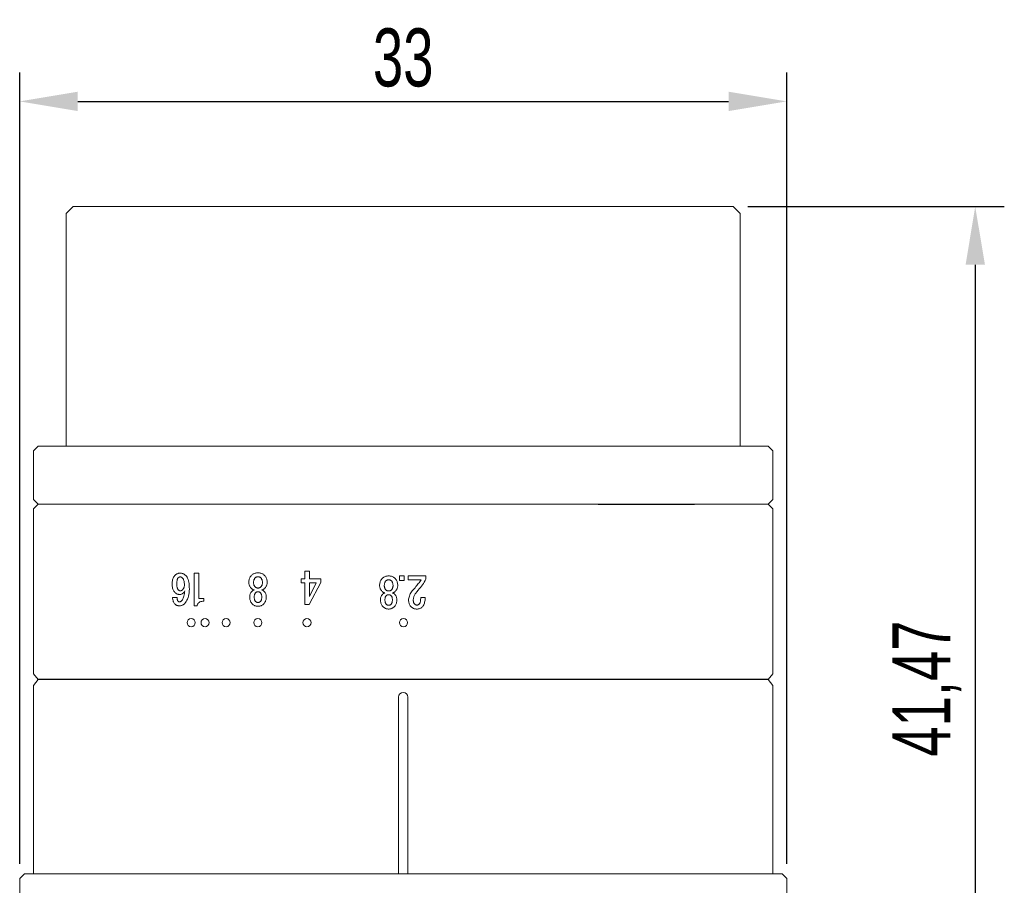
# Model space of a CAD drawing. Header units: millimetres. Extents: x -50 to 102, y 267 to 331.
# Tile 2 of 3: x -36 to 6, y 293 to 331. Entities that reach past the tile are written whole.
import ezdxf

# ---------------------------------------------------------------- set-up
doc = ezdxf.new("R2010")
doc.units = ezdxf.units.MM
doc.header["$LTSCALE"] = 19.36
doc.header["$PDMODE"] = 3
doc.header["$PDSIZE"] = 8
doc.layers.get('0').update_dxf_attribs({"linetype": 'CONTINUOUS'})
doc.layers.get('Defpoints').update_dxf_attribs({"linetype": 'CONTINUOUS'})
doc.layers.add('1', color=7, linetype='CONTINUOUS', true_color=0xffffff)
doc.layers.add('22', color=7, linetype='CONTINUOUS', lineweight=15)
doc.layers.add('標注線', color=7, linetype='CONTINUOUS')
doc.styles.get("Standard").update_dxf_attribs({"font": 'txt', "width": 0.7})
doc.dimstyles.new('ISO-25', dxfattribs={"dimtxt": 2.5, "dimasz": 2.5, "dimexe": 1.25, "dimexo": 0.625, "dimtad": 1, "dimdec": 4, "dimdsep": 46, "dimlunit": 6, "dimtxsty": 'STANDARD', "dimcen": 2.5, "dimadec": 0, "dimazin": 0, "dimtfac": 1, "dimtdec": 4, "dimtmove": 0, "dimatfit": 3, "dimfxl": 1, "dimtolj": 1, "dimtzin": 0, "dimarcsym": 0})

# ---------------------------------------------------------------- blocks, each defined once
blk = doc.blocks.new('*D46')
at = {"layer": 'Defpoints', "color": 0, "transparency": 16777216}
for p in [(-3.276, 327.022), (-36.276, 293.593), (-3.276, 293.593)]:
    blk.add_point(p, dxfattribs=at)
at = {"layer": '標注線', "color": 0, "lineweight": -2, "transparency": 16777216}
for p, q in [((-36.276, 294.218), (-36.276, 328.272)), ((-3.276, 294.218), (-3.276, 328.272)), ((-33.776, 327.022), (-5.776, 327.022))]:
    blk.add_line(p, q, dxfattribs=at)
at = {"layer": '標注線', "color": 0, "transparency": 16777216}
for points in [[(-33.776, 327.438), (-33.776, 326.605), (-36.276, 327.022)], [(-5.776, 327.438), (-5.776, 326.605), (-3.276, 327.022)]]:
    blk.add_solid(points, dxfattribs=at)
at = {"layer": '標注線', "color": 0, "transparency": 16777216, "insert": (-19.776, 328.897), "char_height": 2.5, "attachment_point": 5}
blk.add_mtext('33', dxfattribs=at)
blk = doc.blocks.new('*G29')
at = {"layer": '1', "color": 7, "linetype": 'Continuous', "lineweight": 15}
for p, q in [((41.799, 57.952), (41.799, 58.206)), ((41.799, 58.206), (42.043, 58.206)), ((42.043, 57.952), (41.799, 57.952)), ((42.043, 58.206), (42.043, 57.952))]:
    blk.add_line(p, q, dxfattribs=at)
blk = doc.blocks.new('*G30')
at = {"layer": '1', "color": 7, "linetype": 'Continuous', "lineweight": 15}
for p, q in [((41.799, 58.415), (41.799, 59.379)), ((41.799, 59.379), (41.972, 59.379)), ((42.016, 59.116), (42.016, 58.415)), ((42.977, 59.098), (42.977, 59.343)), ((42.016, 58.415), (41.799, 58.415))]:
    blk.add_line(p, q, dxfattribs=at)
for points in [[(41.972, 59.379), (42.051, 59.336), (42.129, 59.29), (42.206, 59.241), (42.282, 59.19), (42.358, 59.136), (42.433, 59.079), (42.508, 59.02), (42.581, 58.959), (42.655, 58.895), (42.727, 58.828)], [(42.553, 58.691), (42.494, 58.742), (42.437, 58.791), (42.38, 58.838), (42.325, 58.884), (42.271, 58.927), (42.218, 58.969), (42.166, 59.009), (42.115, 59.046), (42.065, 59.082), (42.016, 59.116)], [(42.977, 59.343), (43.046, 59.34), (43.111, 59.334), (43.172, 59.325), (43.229, 59.313), (43.282, 59.299), (43.331, 59.281), (43.375, 59.261), (43.416, 59.238), (43.452, 59.212), (43.484, 59.184)], [(43.316, 59.024), (43.299, 59.039), (43.279, 59.051), (43.254, 59.062), (43.226, 59.072), (43.194, 59.08), (43.158, 59.087), (43.119, 59.092), (43.075, 59.095), (43.028, 59.098), (42.977, 59.098)], [(43.381, 58.897), (43.381, 58.91), (43.379, 58.922), (43.376, 58.935), (43.371, 58.947), (43.365, 58.96), (43.358, 58.973), (43.349, 58.986), (43.34, 58.998), (43.328, 59.011), (43.316, 59.024)], [(43.334, 58.77), (43.343, 58.78), (43.351, 58.79), (43.358, 58.801), (43.364, 58.813), (43.37, 58.826), (43.374, 58.839), (43.377, 58.852), (43.38, 58.867), (43.381, 58.881), (43.381, 58.897)], [(43.599, 58.879), (43.598, 58.844), (43.594, 58.809), (43.588, 58.776), (43.579, 58.744), (43.568, 58.713), (43.554, 58.683), (43.538, 58.654), (43.52, 58.627), (43.499, 58.6), (43.475, 58.575)], [(43.484, 59.184), (43.506, 59.16), (43.526, 59.135), (43.543, 59.108), (43.558, 59.08), (43.57, 59.05), (43.581, 59.019), (43.589, 58.986), (43.594, 58.952), (43.598, 58.916), (43.599, 58.879)], [(43.108, 58.442), (43.054, 58.444), (43, 58.452), (42.945, 58.464), (42.89, 58.482), (42.834, 58.504), (42.779, 58.532), (42.723, 58.564), (42.666, 58.601), (42.61, 58.643), (42.553, 58.691)], [(42.727, 58.828), (42.764, 58.803), (42.801, 58.78), (42.839, 58.76), (42.877, 58.743), (42.916, 58.729), (42.955, 58.717), (42.995, 58.708), (43.035, 58.701), (43.076, 58.697), (43.117, 58.696)], [(43.475, 58.575), (43.448, 58.55), (43.418, 58.527), (43.386, 58.507), (43.353, 58.49), (43.317, 58.475), (43.279, 58.463), (43.24, 58.454), (43.198, 58.447), (43.154, 58.443), (43.108, 58.442)], [(43.117, 58.696), (43.145, 58.697), (43.171, 58.699), (43.197, 58.702), (43.22, 58.708), (43.243, 58.714), (43.264, 58.723), (43.283, 58.732), (43.302, 58.743), (43.319, 58.756), (43.334, 58.77)]]:
    blk.add_lwpolyline(points, dxfattribs=at)
blk = doc.blocks.new('*G31')
at = {"layer": '1', "color": 7, "linetype": 'Continuous', "lineweight": 15}
for p, q in [((43.09, 57.803), (43.099, 57.803)), ((43.099, 57.559), (43.09, 57.559)), ((43.09, 57.156), (43.099, 57.156)), ((43.099, 56.911), (43.09, 56.911))]:
    blk.add_line(p, q, dxfattribs=at)
for points in [[(41.922, 57.698), (41.953, 57.727), (41.987, 57.752), (42.022, 57.775), (42.059, 57.794), (42.098, 57.811), (42.14, 57.824), (42.183, 57.835), (42.229, 57.842), (42.276, 57.847), (42.326, 57.848)], [(42.326, 57.848), (42.36, 57.847), (42.394, 57.842), (42.427, 57.835), (42.46, 57.824), (42.492, 57.811), (42.524, 57.794), (42.556, 57.775), (42.587, 57.752), (42.618, 57.727), (42.648, 57.698)], [(42.777, 57.671), (42.804, 57.696), (42.832, 57.719), (42.86, 57.739), (42.89, 57.756), (42.921, 57.77), (42.953, 57.782), (42.986, 57.792), (43.02, 57.798), (43.054, 57.802), (43.09, 57.803)], [(43.099, 57.803), (43.145, 57.802), (43.189, 57.798), (43.232, 57.791), (43.272, 57.781), (43.31, 57.768), (43.347, 57.753), (43.382, 57.734), (43.415, 57.713), (43.446, 57.689), (43.475, 57.662)], [(41.799, 57.357), (41.8, 57.4), (41.804, 57.44), (41.81, 57.479), (41.819, 57.516), (41.83, 57.551), (41.843, 57.584), (41.859, 57.615), (41.878, 57.645), (41.899, 57.672), (41.922, 57.698)], [(41.922, 57.017), (41.899, 57.043), (41.878, 57.07), (41.859, 57.1), (41.843, 57.131), (41.83, 57.164), (41.819, 57.199), (41.81, 57.236), (41.804, 57.274), (41.8, 57.315), (41.799, 57.357)], [(42.072, 57.512), (42.06, 57.498), (42.049, 57.485), (42.039, 57.47), (42.031, 57.456), (42.024, 57.441), (42.018, 57.425), (42.013, 57.409), (42.01, 57.392), (42.008, 57.375), (42.007, 57.357)], [(42.007, 57.357), (42.008, 57.34), (42.01, 57.323), (42.013, 57.306), (42.018, 57.29), (42.024, 57.274), (42.031, 57.259), (42.039, 57.245), (42.049, 57.23), (42.06, 57.217), (42.072, 57.203)], [(42.326, 57.595), (42.293, 57.594), (42.261, 57.591), (42.231, 57.587), (42.204, 57.581), (42.177, 57.574), (42.153, 57.565), (42.13, 57.554), (42.109, 57.542), (42.09, 57.527), (42.072, 57.512)], [(42.552, 57.512), (42.535, 57.527), (42.516, 57.542), (42.497, 57.554), (42.476, 57.565), (42.454, 57.574), (42.431, 57.581), (42.406, 57.587), (42.381, 57.591), (42.354, 57.594), (42.326, 57.595)], [(42.617, 57.357), (42.616, 57.375), (42.614, 57.392), (42.611, 57.409), (42.607, 57.425), (42.601, 57.44), (42.594, 57.456), (42.585, 57.47), (42.575, 57.485), (42.564, 57.498), (42.552, 57.512)], [(42.552, 57.203), (42.564, 57.217), (42.575, 57.23), (42.585, 57.245), (42.594, 57.259), (42.601, 57.275), (42.607, 57.29), (42.611, 57.306), (42.614, 57.323), (42.616, 57.34), (42.617, 57.357)], [(42.648, 57.698), (42.661, 57.685), (42.672, 57.671), (42.683, 57.658), (42.692, 57.644), (42.7, 57.63), (42.707, 57.617), (42.712, 57.603), (42.717, 57.589), (42.72, 57.575), (42.723, 57.561)], [(42.723, 57.561), (42.724, 57.573), (42.727, 57.585), (42.73, 57.597), (42.734, 57.608), (42.739, 57.619), (42.745, 57.63), (42.751, 57.641), (42.759, 57.651), (42.767, 57.661), (42.777, 57.671)], [(42.873, 57.494), (42.862, 57.482), (42.853, 57.47), (42.844, 57.458), (42.837, 57.445), (42.831, 57.432), (42.826, 57.418), (42.822, 57.403), (42.819, 57.388), (42.817, 57.373), (42.817, 57.357)], [(42.817, 57.357), (42.817, 57.342), (42.819, 57.326), (42.822, 57.312), (42.826, 57.297), (42.831, 57.283), (42.837, 57.27), (42.844, 57.257), (42.853, 57.245), (42.862, 57.233), (42.873, 57.221)], [(43.09, 57.559), (43.061, 57.558), (43.033, 57.556), (43.007, 57.553), (42.982, 57.548), (42.96, 57.542), (42.939, 57.535), (42.92, 57.527), (42.902, 57.517), (42.887, 57.506), (42.873, 57.494)], [(43.334, 57.494), (43.32, 57.506), (43.304, 57.517), (43.286, 57.527), (43.265, 57.535), (43.243, 57.542), (43.218, 57.548), (43.192, 57.553), (43.163, 57.556), (43.132, 57.558), (43.099, 57.559)], [(43.39, 57.357), (43.39, 57.373), (43.388, 57.388), (43.385, 57.403), (43.381, 57.418), (43.376, 57.431), (43.37, 57.445), (43.363, 57.458), (43.354, 57.47), (43.345, 57.482), (43.334, 57.494)], [(43.334, 57.221), (43.345, 57.233), (43.354, 57.245), (43.363, 57.257), (43.37, 57.27), (43.376, 57.284), (43.381, 57.297), (43.385, 57.312), (43.388, 57.326), (43.39, 57.342), (43.39, 57.357)], [(43.475, 57.662), (43.499, 57.637), (43.52, 57.61), (43.538, 57.583), (43.554, 57.554), (43.568, 57.524), (43.579, 57.493), (43.588, 57.461), (43.594, 57.427), (43.598, 57.393), (43.599, 57.357)], [(43.599, 57.357), (43.598, 57.322), (43.594, 57.287), (43.588, 57.254), (43.579, 57.222), (43.568, 57.191), (43.554, 57.161), (43.538, 57.132), (43.52, 57.105), (43.499, 57.078), (43.475, 57.053)], [(42.326, 56.866), (42.276, 56.868), (42.229, 56.872), (42.183, 56.88), (42.14, 56.89), (42.099, 56.904), (42.059, 56.921), (42.022, 56.94), (41.987, 56.963), (41.954, 56.988), (41.922, 57.017)], [(42.072, 57.203), (42.09, 57.188), (42.109, 57.173), (42.13, 57.161), (42.153, 57.15), (42.177, 57.141), (42.204, 57.133), (42.232, 57.128), (42.261, 57.123), (42.293, 57.121), (42.326, 57.12)], [(42.326, 57.12), (42.354, 57.121), (42.381, 57.123), (42.406, 57.128), (42.43, 57.133), (42.454, 57.141), (42.476, 57.15), (42.496, 57.161), (42.516, 57.173), (42.535, 57.188), (42.552, 57.203)], [(42.648, 57.017), (42.618, 56.988), (42.587, 56.963), (42.556, 56.94), (42.524, 56.921), (42.492, 56.904), (42.46, 56.89), (42.427, 56.88), (42.394, 56.872), (42.36, 56.868), (42.326, 56.866)], [(42.723, 57.154), (42.72, 57.14), (42.717, 57.126), (42.712, 57.112), (42.707, 57.098), (42.7, 57.085), (42.692, 57.071), (42.683, 57.057), (42.672, 57.044), (42.661, 57.03), (42.648, 57.017)], [(42.777, 57.044), (42.767, 57.054), (42.759, 57.064), (42.751, 57.074), (42.745, 57.085), (42.739, 57.096), (42.734, 57.107), (42.73, 57.118), (42.727, 57.13), (42.724, 57.142), (42.723, 57.154)], [(43.09, 56.911), (43.055, 56.913), (43.02, 56.917), (42.986, 56.923), (42.953, 56.932), (42.921, 56.944), (42.891, 56.959), (42.861, 56.976), (42.832, 56.996), (42.804, 57.019), (42.777, 57.044)], [(42.873, 57.221), (42.887, 57.209), (42.902, 57.198), (42.92, 57.188), (42.939, 57.18), (42.96, 57.172), (42.982, 57.166), (43.007, 57.162), (43.033, 57.159), (43.061, 57.157), (43.09, 57.156)], [(43.099, 57.156), (43.132, 57.157), (43.163, 57.159), (43.192, 57.162), (43.218, 57.166), (43.243, 57.172), (43.265, 57.18), (43.285, 57.188), (43.304, 57.198), (43.32, 57.209), (43.334, 57.221)], [(43.475, 57.053), (43.446, 57.026), (43.415, 57.002), (43.382, 56.981), (43.347, 56.962), (43.31, 56.947), (43.272, 56.934), (43.231, 56.924), (43.189, 56.917), (43.145, 56.913), (43.099, 56.911)]]:
    blk.add_lwpolyline(points, dxfattribs=at)
blk = doc.blocks.new('*G33')
at = {"layer": '1', "color": 7, "linetype": 'Continuous', "lineweight": 15}
for p, q in [((42.212, 53.845), (42.212, 54.447)), ((42.212, 54.447), (42.412, 54.447)), ((42.412, 54.447), (43.599, 53.836)), ((43.174, 53.845), (42.43, 54.203)), ((42.43, 54.203), (42.43, 53.845)), ((41.799, 53.845), (42.029, 53.845)), ((41.799, 53.591), (41.799, 53.845)), ((42.212, 53.591), (41.799, 53.591)), ((42.029, 53.845), (42.212, 53.845)), ((42.212, 53.402), (42.212, 53.591)), ((42.43, 53.845), (43.174, 53.845)), ((43.599, 53.591), (42.43, 53.591)), ((42.43, 53.591), (42.43, 53.402)), ((43.599, 53.836), (43.599, 53.591)), ((42.43, 53.402), (42.212, 53.402))]:
    blk.add_line(p, q, dxfattribs=at)
blk = doc.blocks.new('*G32')
blk.add_blockref('*G33', (0, 0))
blk = doc.blocks.new('*G35')
at = {"layer": '1', "color": 7, "linetype": 'Continuous', "lineweight": 15}
for p, q in [((43.09, 50.901), (43.099, 50.901)), ((43.099, 50.656), (43.09, 50.656)), ((43.09, 50.253), (43.099, 50.253)), ((43.099, 50.008), (43.09, 50.008))]:
    blk.add_line(p, q, dxfattribs=at)
for points in [[(41.922, 50.795), (41.953, 50.824), (41.986, 50.849), (42.022, 50.872), (42.059, 50.891), (42.098, 50.908), (42.14, 50.921), (42.183, 50.932), (42.229, 50.94), (42.276, 50.944), (42.326, 50.946)], [(42.326, 50.946), (42.36, 50.944), (42.393, 50.94), (42.427, 50.932), (42.46, 50.921), (42.492, 50.908), (42.524, 50.891), (42.556, 50.872), (42.587, 50.849), (42.617, 50.824), (42.648, 50.795)], [(42.776, 50.768), (42.803, 50.793), (42.831, 50.816), (42.86, 50.836), (42.89, 50.853), (42.921, 50.867), (42.953, 50.879), (42.986, 50.889), (43.019, 50.895), (43.054, 50.899), (43.09, 50.901)], [(43.099, 50.901), (43.145, 50.899), (43.189, 50.895), (43.231, 50.888), (43.272, 50.878), (43.31, 50.865), (43.347, 50.85), (43.382, 50.831), (43.415, 50.81), (43.446, 50.786), (43.475, 50.759)], [(41.799, 50.455), (41.8, 50.497), (41.804, 50.538), (41.81, 50.576), (41.818, 50.613), (41.83, 50.648), (41.843, 50.681), (41.859, 50.713), (41.878, 50.742), (41.899, 50.769), (41.922, 50.795)], [(41.922, 50.114), (41.899, 50.14), (41.878, 50.167), (41.859, 50.197), (41.843, 50.228), (41.83, 50.261), (41.818, 50.296), (41.81, 50.333), (41.804, 50.372), (41.8, 50.412), (41.799, 50.455)], [(42.072, 50.609), (42.06, 50.596), (42.049, 50.582), (42.039, 50.568), (42.031, 50.553), (42.023, 50.538), (42.018, 50.522), (42.013, 50.506), (42.01, 50.489), (42.008, 50.472), (42.007, 50.455)], [(42.007, 50.455), (42.008, 50.437), (42.01, 50.42), (42.013, 50.403), (42.018, 50.387), (42.023, 50.372), (42.031, 50.356), (42.039, 50.342), (42.049, 50.328), (42.06, 50.314), (42.072, 50.301)], [(42.326, 50.692), (42.292, 50.691), (42.261, 50.688), (42.231, 50.684), (42.203, 50.679), (42.177, 50.671), (42.153, 50.662), (42.13, 50.651), (42.109, 50.639), (42.09, 50.625), (42.072, 50.609)], [(42.552, 50.609), (42.534, 50.625), (42.516, 50.639), (42.496, 50.651), (42.476, 50.662), (42.454, 50.671), (42.43, 50.679), (42.406, 50.684), (42.38, 50.688), (42.354, 50.691), (42.326, 50.692)], [(42.617, 50.455), (42.616, 50.472), (42.614, 50.489), (42.611, 50.506), (42.606, 50.522), (42.601, 50.538), (42.593, 50.553), (42.585, 50.568), (42.575, 50.582), (42.564, 50.596), (42.552, 50.609)], [(42.552, 50.301), (42.564, 50.314), (42.575, 50.328), (42.585, 50.342), (42.593, 50.357), (42.601, 50.372), (42.606, 50.387), (42.611, 50.403), (42.614, 50.42), (42.616, 50.437), (42.617, 50.455)], [(42.648, 50.795), (42.66, 50.782), (42.672, 50.768), (42.682, 50.755), (42.692, 50.741), (42.7, 50.728), (42.707, 50.714), (42.712, 50.7), (42.717, 50.686), (42.72, 50.672), (42.722, 50.658)], [(42.722, 50.658), (42.724, 50.67), (42.726, 50.682), (42.73, 50.694), (42.734, 50.705), (42.739, 50.716), (42.745, 50.727), (42.751, 50.738), (42.759, 50.748), (42.767, 50.758), (42.776, 50.768)], [(42.873, 50.591), (42.862, 50.579), (42.852, 50.567), (42.844, 50.555), (42.837, 50.542), (42.831, 50.529), (42.825, 50.515), (42.822, 50.501), (42.819, 50.486), (42.817, 50.47), (42.816, 50.455)], [(42.816, 50.455), (42.817, 50.439), (42.819, 50.423), (42.822, 50.409), (42.825, 50.394), (42.831, 50.381), (42.837, 50.367), (42.844, 50.354), (42.852, 50.342), (42.862, 50.33), (42.873, 50.319)], [(43.09, 50.656), (43.06, 50.655), (43.032, 50.653), (43.006, 50.65), (42.982, 50.645), (42.959, 50.64), (42.939, 50.632), (42.919, 50.624), (42.902, 50.614), (42.886, 50.603), (42.873, 50.591)], [(42.873, 50.319), (42.886, 50.306), (42.902, 50.295), (42.92, 50.285), (42.939, 50.277), (42.96, 50.27), (42.982, 50.264), (43.007, 50.259), (43.033, 50.256), (43.06, 50.254), (43.09, 50.253)], [(43.334, 50.591), (43.32, 50.603), (43.304, 50.614), (43.285, 50.624), (43.265, 50.632), (43.243, 50.64), (43.218, 50.645), (43.191, 50.65), (43.163, 50.653), (43.132, 50.655), (43.099, 50.656)], [(43.099, 50.253), (43.132, 50.254), (43.163, 50.256), (43.191, 50.259), (43.218, 50.264), (43.242, 50.27), (43.265, 50.277), (43.285, 50.285), (43.304, 50.295), (43.32, 50.306), (43.334, 50.319)], [(43.39, 50.455), (43.39, 50.47), (43.388, 50.486), (43.385, 50.5), (43.381, 50.515), (43.376, 50.529), (43.37, 50.542), (43.363, 50.555), (43.354, 50.567), (43.345, 50.579), (43.334, 50.591)], [(43.334, 50.319), (43.345, 50.33), (43.354, 50.342), (43.363, 50.354), (43.37, 50.367), (43.376, 50.381), (43.381, 50.395), (43.385, 50.409), (43.388, 50.424), (43.39, 50.439), (43.39, 50.455)], [(43.475, 50.759), (43.499, 50.734), (43.52, 50.707), (43.538, 50.68), (43.554, 50.651), (43.568, 50.621), (43.579, 50.59), (43.588, 50.558), (43.594, 50.525), (43.598, 50.49), (43.599, 50.455)], [(43.599, 50.455), (43.598, 50.419), (43.594, 50.385), (43.588, 50.351), (43.579, 50.319), (43.568, 50.288), (43.554, 50.258), (43.538, 50.23), (43.52, 50.202), (43.499, 50.176), (43.475, 50.15)], [(42.326, 49.963), (42.276, 49.965), (42.229, 49.969), (42.183, 49.977), (42.14, 49.988), (42.098, 50.001), (42.059, 50.018), (42.022, 50.037), (41.987, 50.06), (41.953, 50.086), (41.922, 50.114)], [(42.072, 50.301), (42.09, 50.285), (42.109, 50.271), (42.13, 50.258), (42.153, 50.247), (42.177, 50.238), (42.203, 50.231), (42.231, 50.225), (42.261, 50.221), (42.293, 50.218), (42.326, 50.217)], [(42.326, 50.217), (42.354, 50.218), (42.38, 50.221), (42.406, 50.225), (42.43, 50.231), (42.453, 50.238), (42.475, 50.247), (42.496, 50.258), (42.516, 50.271), (42.534, 50.285), (42.552, 50.301)], [(42.648, 50.114), (42.617, 50.086), (42.587, 50.06), (42.555, 50.037), (42.524, 50.018), (42.492, 50.001), (42.459, 49.988), (42.427, 49.977), (42.393, 49.969), (42.36, 49.965), (42.326, 49.963)], [(42.722, 50.251), (42.72, 50.237), (42.717, 50.223), (42.712, 50.209), (42.707, 50.196), (42.7, 50.182), (42.692, 50.168), (42.682, 50.155), (42.672, 50.141), (42.66, 50.128), (42.648, 50.114)], [(42.776, 50.141), (42.767, 50.151), (42.759, 50.161), (42.751, 50.171), (42.745, 50.182), (42.739, 50.193), (42.734, 50.204), (42.73, 50.215), (42.726, 50.227), (42.724, 50.239), (42.722, 50.251)], [(43.09, 50.008), (43.054, 50.01), (43.02, 50.014), (42.986, 50.02), (42.953, 50.03), (42.921, 50.042), (42.89, 50.056), (42.86, 50.074), (42.831, 50.093), (42.803, 50.116), (42.776, 50.141)], [(43.475, 50.15), (43.446, 50.123), (43.415, 50.099), (43.382, 50.078), (43.347, 50.059), (43.31, 50.044), (43.272, 50.031), (43.231, 50.021), (43.189, 50.014), (43.145, 50.01), (43.099, 50.008)]]:
    blk.add_lwpolyline(points, dxfattribs=at)
blk = doc.blocks.new('*G34')
blk.add_blockref('*G35', (0, 0))
blk = doc.blocks.new('*G36')
at = {"layer": '1', "color": 7, "linetype": 'Continuous', "lineweight": 15}
for p, q in [((42.805, 49.38), (42.805, 49.574)), ((42.805, 49.574), (42.917, 49.574)), ((41.799, 49.38), (42.322, 49.38)), ((41.799, 49.196), (41.799, 49.38)), ((43.099, 49.196), (41.799, 49.196)), ((42.322, 49.38), (42.805, 49.38)), ((43.099, 49.305), (43.099, 49.196))]:
    blk.add_line(p, q, dxfattribs=at)
blk.add_lwpolyline([(42.917, 49.574), (42.919, 49.53), (42.924, 49.49), (42.933, 49.453), (42.946, 49.421), (42.963, 49.392), (42.983, 49.367), (43.006, 49.346), (43.033, 49.328), (43.064, 49.315), (43.099, 49.305)], dxfattribs=at)
blk = doc.blocks.new('*G37')
at = {"layer": '1', "color": 7, "linetype": 'Continuous', "lineweight": 15}
blk.add_line((42.773, 48.329), (42.773, 48.512), dxfattribs=at)
for points in [[(41.799, 48.644), (41.8, 48.668), (41.803, 48.691), (41.807, 48.713), (41.814, 48.735), (41.823, 48.757), (41.833, 48.778), (41.846, 48.798), (41.86, 48.819), (41.876, 48.838), (41.895, 48.858)], [(41.882, 48.431), (41.866, 48.448), (41.852, 48.466), (41.839, 48.485), (41.829, 48.505), (41.82, 48.526), (41.812, 48.548), (41.806, 48.57), (41.802, 48.594), (41.8, 48.619), (41.799, 48.644)], [(41.895, 48.858), (41.925, 48.885), (41.961, 48.909), (42.002, 48.93), (42.048, 48.948), (42.1, 48.964), (42.156, 48.976), (42.218, 48.986), (42.284, 48.993), (42.356, 48.998), (42.433, 48.999)], [(41.983, 48.717), (41.977, 48.71), (41.971, 48.703), (41.966, 48.695), (41.962, 48.688), (41.958, 48.68), (41.955, 48.672), (41.953, 48.664), (41.951, 48.655), (41.95, 48.647), (41.949, 48.638)], [(41.949, 48.638), (41.95, 48.629), (41.951, 48.62), (41.953, 48.611), (41.956, 48.603), (41.96, 48.594), (41.964, 48.586), (41.969, 48.577), (41.975, 48.569), (41.982, 48.561), (41.99, 48.553)], [(42.264, 48.803), (42.226, 48.802), (42.19, 48.799), (42.157, 48.795), (42.126, 48.789), (42.097, 48.781), (42.07, 48.772), (42.045, 48.761), (42.022, 48.748), (42.002, 48.733), (41.983, 48.717)], [(42.46, 48.73), (42.444, 48.744), (42.428, 48.756), (42.411, 48.767), (42.393, 48.776), (42.374, 48.784), (42.354, 48.791), (42.333, 48.796), (42.311, 48.8), (42.288, 48.802), (42.264, 48.803)], [(42.433, 48.999), (42.509, 48.997), (42.581, 48.991), (42.649, 48.982), (42.713, 48.968), (42.774, 48.951), (42.83, 48.929), (42.882, 48.904), (42.931, 48.875), (42.975, 48.843), (43.016, 48.806)], [(42.5, 48.638), (42.5, 48.648), (42.499, 48.658), (42.497, 48.668), (42.494, 48.677), (42.49, 48.686), (42.486, 48.696), (42.48, 48.704), (42.474, 48.713), (42.467, 48.722), (42.46, 48.73)], [(42.466, 48.559), (42.473, 48.566), (42.478, 48.573), (42.483, 48.581), (42.488, 48.588), (42.492, 48.596), (42.495, 48.604), (42.497, 48.612), (42.499, 48.62), (42.5, 48.629), (42.5, 48.638)], [(42.908, 48.684), (42.884, 48.705), (42.857, 48.724), (42.827, 48.741), (42.792, 48.756), (42.753, 48.77), (42.711, 48.783), (42.664, 48.793), (42.614, 48.802), (42.56, 48.81), (42.502, 48.816)], [(42.502, 48.816), (42.53, 48.802), (42.555, 48.787), (42.578, 48.77), (42.597, 48.752), (42.614, 48.733), (42.627, 48.711), (42.637, 48.689), (42.645, 48.665), (42.649, 48.639), (42.651, 48.612)], [(42.942, 48.605), (42.941, 48.614), (42.94, 48.623), (42.939, 48.631), (42.936, 48.64), (42.933, 48.648), (42.929, 48.655), (42.925, 48.663), (42.92, 48.67), (42.914, 48.677), (42.908, 48.684)], [(43.016, 48.806), (43.032, 48.789), (43.046, 48.771), (43.058, 48.752), (43.069, 48.733), (43.078, 48.713), (43.086, 48.692), (43.091, 48.67), (43.096, 48.647), (43.098, 48.623), (43.099, 48.599)], [(42.238, 48.316), (42.191, 48.317), (42.147, 48.32), (42.105, 48.326), (42.065, 48.334), (42.028, 48.345), (41.994, 48.357), (41.962, 48.372), (41.933, 48.39), (41.906, 48.409), (41.882, 48.431)], [(41.99, 48.553), (42.002, 48.542), (42.017, 48.533), (42.035, 48.525), (42.055, 48.518), (42.079, 48.512), (42.105, 48.508), (42.134, 48.504), (42.166, 48.501), (42.2, 48.499), (42.238, 48.499)], [(42.238, 48.499), (42.27, 48.5), (42.301, 48.501), (42.329, 48.504), (42.355, 48.509), (42.379, 48.514), (42.401, 48.521), (42.42, 48.528), (42.438, 48.537), (42.453, 48.548), (42.466, 48.559)], [(42.568, 48.425), (42.545, 48.404), (42.52, 48.385), (42.492, 48.369), (42.463, 48.355), (42.431, 48.343), (42.397, 48.333), (42.36, 48.325), (42.322, 48.32), (42.281, 48.317), (42.238, 48.316)], [(42.651, 48.612), (42.65, 48.591), (42.648, 48.571), (42.643, 48.551), (42.638, 48.532), (42.63, 48.513), (42.621, 48.494), (42.61, 48.476), (42.598, 48.459), (42.584, 48.441), (42.568, 48.425)], [(42.773, 48.512), (42.794, 48.512), (42.813, 48.514), (42.831, 48.516), (42.848, 48.518), (42.863, 48.522), (42.877, 48.527), (42.89, 48.532), (42.902, 48.538), (42.912, 48.545), (42.921, 48.553)], [(43.036, 48.431), (43.016, 48.413), (42.994, 48.396), (42.972, 48.382), (42.948, 48.369), (42.922, 48.358), (42.895, 48.348), (42.867, 48.341), (42.837, 48.335), (42.806, 48.331), (42.773, 48.329)], [(42.921, 48.553), (42.925, 48.557), (42.928, 48.562), (42.931, 48.566), (42.934, 48.571), (42.937, 48.576), (42.938, 48.582), (42.94, 48.587), (42.941, 48.593), (42.942, 48.599), (42.942, 48.605)], [(43.099, 48.599), (43.098, 48.578), (43.096, 48.559), (43.093, 48.54), (43.089, 48.522), (43.083, 48.505), (43.076, 48.488), (43.068, 48.473), (43.058, 48.458), (43.048, 48.444), (43.036, 48.431)]]:
    blk.add_lwpolyline(points, dxfattribs=at)
blk = doc.blocks.new('*D49')
at = {"layer": 'Defpoints', "color": 0, "transparency": 16777216}
for p in [(-5.576, 322.493), (-4.226, 281.019), (4.834, 281.019)]:
    blk.add_point(p, dxfattribs=at)
at = {"layer": '標注線', "color": 0, "lineweight": -2, "transparency": 16777216}
for p, q in [((-4.951, 322.493), (6.084, 322.493)), ((4.834, 319.993), (4.834, 283.519)), ((-3.601, 281.019), (6.084, 281.019))]:
    blk.add_line(p, q, dxfattribs=at)
at = {"layer": '標注線', "color": 0, "transparency": 16777216}
for points in [[(4.418, 319.993), (5.251, 319.993), (4.834, 322.493)], [(4.418, 283.519), (5.251, 283.519), (4.834, 281.019)]]:
    blk.add_solid(points, dxfattribs=at)
at = {"layer": '標注線', "color": 0, "transparency": 16777216, "insert": (2.751, 301.756), "char_height": 2.5, "attachment_point": 5, "rotation": 90}
blk.add_mtext('41,47', dxfattribs=at)

msp = doc.modelspace()

# ---------------------------------------------------------------- linework, layer by layer
at = {"layer": '1', "color": 7, "linetype": 'Continuous', "lineweight": 20}
for p, q in [((-33.976, 322.493), (-34.276, 322.193)), ((-5.576, 322.493), (-33.976, 322.493)), ((-5.276, 322.193), (-5.576, 322.493)), ((-34.276, 312.193), (-34.276, 322.193)), ((-5.276, 312.193), (-5.276, 322.193)), ((-35.476, 312.193), (-35.676, 311.993)), ((-35.676, 311.993), (-35.676, 309.893)), ((-35.476, 312.193), (-4.076, 312.193)), ((-4.076, 312.193), (-3.876, 311.993)), ((-3.876, 311.993), (-3.876, 309.893)), ((-35.676, 309.493), (-35.676, 302.393)), ((-3.876, 302.393), (-3.876, 309.493)), ((-35.676, 302.393), (-35.476, 302.143)), ((-35.476, 302.143), (-35.676, 301.893)), ((-3.876, 302.393), (-4.076, 302.143)), ((-4.076, 302.143), (-3.876, 301.893)), ((-35.676, 293.793), (-35.676, 301.893)), ((-3.876, 293.793), (-3.876, 301.893)), ((-36.076, 293.793), (-36.276, 293.593)), ((-36.276, 293.593), (-36.276, 282.693)), ((-36.076, 293.793), (-3.476, 293.793)), ((-3.476, 293.793), (-3.276, 293.593)), ((-3.276, 293.593), (-3.276, 282.693))]:
    msp.add_line(p, q, dxfattribs=at)
at = {"layer": '1', "color": 7, "linetype": 'Continuous', "lineweight": 15}
for p, q in [((-35.476, 309.693), (-35.676, 309.893)), ((-35.476, 309.693), (-35.676, 309.493)), ((-35.476, 309.693), (-11.386, 309.693)), ((-7.25, 309.693), (-4.076, 309.693)), ((-4.076, 309.693), (-3.876, 309.893)), ((-4.076, 309.693), (-3.876, 309.493)), ((-19.976, 293.793), (-19.976, 301.393)), ((-19.576, 293.793), (-19.576, 301.393))]:
    msp.add_line(p, q, dxfattribs=at)
for centre in [(-28.899, 304.595), (-28.3, 304.595), (-27.396, 304.595), (-26.03, 304.595), (-23.916, 304.595), (-19.765, 304.595)]:
    msp.add_circle(centre, 0.175, dxfattribs=at)
at = {"layer": '22', "color": 7, "linetype": 'Continuous', "lineweight": 15}
msp.add_arc((-19.776, 301.393), 0.2, 0, 180, dxfattribs=at)
at = {"layer": '標注線'}
for p, q in [((-11.386, 309.693), (-7.25, 309.693)), ((-4.076, 302.143), (-35.476, 302.143))]:
    msp.add_line(p, q, dxfattribs=at)

# ---------------------------------------------------------------- block references
at = {"rotation": 270}
for name, p, xscale, yscale, zscale in [('*G37', (-81.896, 351.867), 1.08, 1.08, 1.08), ('*G36', (-81.896, 351.867), 1.08, 1.08, 1.08), ('*G34', (-66.387, 340.176), 0.8, 0.8, 0.8), ('*G32', (-66.884, 340.252), 0.8, 0.8, 0.8), ('*G31', (-65.829, 339.709), 0.7920000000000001, 0.7920000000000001, 0.7920000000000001), ('*G29', (-65.829, 339.709), 0.7920000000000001, 0.7920000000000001, 0.7920000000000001), ('*G30', (-65.829, 339.709), 0.7920000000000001, 0.7920000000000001, 0.7920000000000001)]:
    msp.add_blockref(name, p, dxfattribs=dict(at, xscale=xscale, yscale=yscale, zscale=zscale))

# ---------------------------------------------------------------- dimensions: what is measured, and where the dimension line sits
at = {"layer": '標注線'}
dim = msp.add_linear_dim(base=(-3.276, 327.022), p1=(-36.276, 293.593), p2=(-3.276, 293.593), dimstyle='ISO-25', override={"dimdec": 2, "dimdsep": 44, "dimlunit": 2, "dimtdec": 2, "dimtolj": 0, "dimtzin": 8}, dxfattribs=at)
dim.commit()
dim.dimension.update_dxf_attribs({"geometry": '*D46', "text_midpoint": (-19.776, 328.897)})
dim = msp.add_linear_dim(base=(4.834, 281.019), p1=(-5.576, 322.493), p2=(-4.226, 281.019), angle=90, dimstyle='ISO-25', override={"dimdec": 2, "dimdsep": 44, "dimlunit": 2, "dimtdec": 2, "dimtolj": 0, "dimtzin": 8}, dxfattribs=at)
dim.commit()
dim.dimension.update_dxf_attribs({"geometry": '*D49', "text_midpoint": (2.751, 301.756)})

doc.saveas('drawing.dxf')
